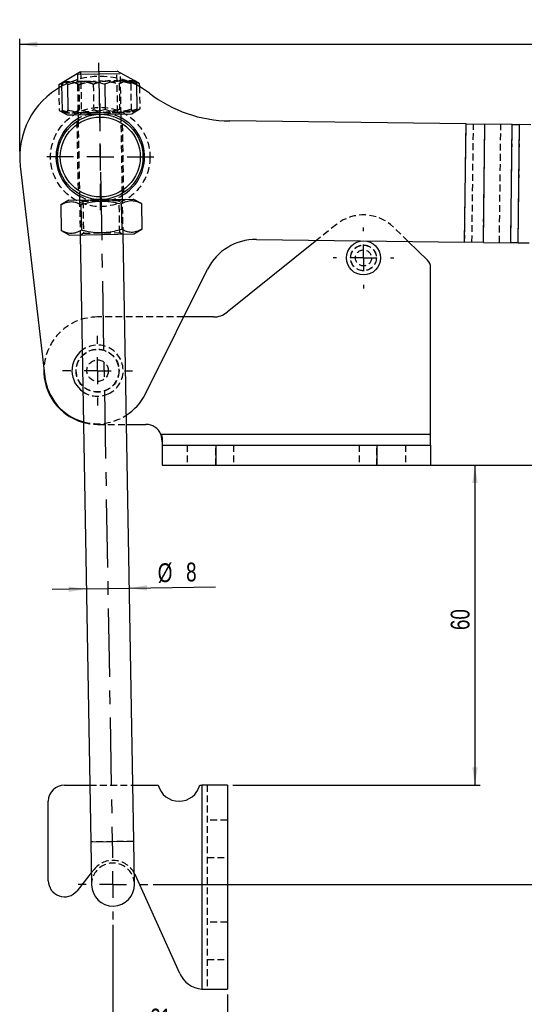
# Model space of a CAD drawing. Extents: x 33 to 413, y 8 to 289.
# Tile 5 of 23: x 33 to 127, y 105 to 289. Entities that reach past the tile are written whole.
import ezdxf

# ---------------------------------------------------------------- set-up
doc = ezdxf.new("R2010")
doc.units = 0
doc.linetypes.add('CENTERX2', pattern=[20.32, 12.7, -2.54, 2.54, -2.54])
doc.linetypes.add('HIDDEN', pattern=[1.905, 1.27, -0.635])
doc.layers.get('0').update_dxf_attribs({"linetype": 'CONTINUOUS'})
doc.styles.add('SLDTEXTSTYLE0', font='TXT', dxfattribs={"width": 0.75})
doc.dimstyles.new('SLDDIMSTYLE0', dxfattribs={"dimtxt": 3.5, "dimasz": 3.302, "dimexe": 0, "dimexo": 0.0625, "dimgap": 0.875, "dimtad": 1, "dimdec": 0, "dimrnd": 1e-09, "dimzin": 12, "dimtxsty": 'SLDTEXTSTYLE0', "dimsah": 1, "dimcen": 0.09, "dimazin": 3, "dimtfac": 1, "dimtofl": 0, "dimtmove": 0, "dimatfit": 3, "dimtolj": 1, "dimtzin": 12})
doc.dimstyles.new('SLDDIMSTYLE1', dxfattribs={"dimtxt": 3.5, "dimasz": 3.302, "dimexe": 0, "dimexo": 0.0625, "dimgap": 0.875, "dimtad": 1, "dimdec": 3, "dimrnd": 1e-09, "dimzin": 12, "dimtxsty": 'SLDTEXTSTYLE0', "dimsah": 1, "dimcen": 0.09, "dimazin": 3, "dimtfac": 1, "dimtdec": 3, "dimtmove": 0, "dimatfit": 3, "dimtolj": 1, "dimtzin": 12})
doc.dimstyles.new('SLDDIMSTYLE2', dxfattribs={"dimtxt": 3.5, "dimasz": 3.302, "dimexe": 0, "dimexo": 0.0625, "dimgap": 0.875, "dimtad": 1, "dimdec": 0, "dimrnd": 1e-09, "dimzin": 12, "dimtxsty": 'SLDTEXTSTYLE0', "dimsah": 1, "dimcen": 0.09, "dimazin": 3, "dimtfac": 1, "dimtdec": 0, "dimtofl": 0, "dimtmove": 0, "dimatfit": 3, "dimtolj": 1, "dimtzin": 12})

# ---------------------------------------------------------------- blocks, each defined once
blk = doc.blocks.new('_D')
at = {"color": 179, "linetype": 'CONTINUOUS'}
for p, q in [((100.96, 205.84), (224.6, 205.84)), ((223.6, 127.77), (223.6, 205.84)), ((58.33, 127.77), (224.6, 127.77))]:
    blk.add_line(p, q, dxfattribs=at)
for points in [[(223.6, 205.84), (223.09, 202.54), (224.11, 202.54)], [(223.6, 127.77), (224.11, 131.07), (223.09, 131.07)]]:
    blk.add_solid(points, dxfattribs=at)
at = {"color": 179, "linetype": 'CONTINUOUS', "insert": (219.09, 158.86, 0.1), "char_height": 3.5, "attachment_point": 1, "rotation": 90, "style": 'SLDTEXTSTYLE0'}
blk.add_mtext('78', dxfattribs=at)
blk = doc.blocks.new('_D_1')
at = {"color": 179, "linetype": 'CONTINUOUS'}
for p, q in [((45.87, 182.81), (39.52, 182.7)), ((45.87, 182.81), (53.87, 182.95)), ((53.87, 182.95), (69.92, 183.23))]:
    blk.add_line(p, q, dxfattribs=at)
for points in [[(53.87, 182.95), (57.18, 182.5), (57.16, 183.52)], [(45.87, 182.81), (42.56, 183.26), (42.58, 182.25)]]:
    blk.add_solid(points, dxfattribs=at)
at = {"color": 179, "linetype": 'CONTINUOUS', "char_height": 3.5, "attachment_point": 1, "rotation": 1, "style": 'SLDTEXTSTYLE0'}
for s, insert in [('%%c', (59.13, 187.56, 0.1)), ('8', (64.41, 187.7, 0.1))]:
    blk.add_mtext(s, dxfattribs=dict(at, insert=insert))
blk = doc.blocks.new('_D_2')
at = {"color": 7, "linetype": 'CONTINUOUS'}
for p, q in [((100.96, 205.84), (119.21, 205.84)), ((118.21, 205.84), (118.21, 146.28)), ((73.13, 146.28), (119.21, 146.28))]:
    blk.add_line(p, q, dxfattribs=at)
for points in [[(118.21, 205.84), (117.71, 202.54), (118.72, 202.54)], [(118.21, 146.28), (118.72, 149.59), (117.71, 149.59)]]:
    blk.add_solid(points, dxfattribs=at)
at = {"color": 7, "linetype": 'CONTINUOUS', "insert": (113.7, 175.15, 0.1), "char_height": 3.5, "attachment_point": 1, "rotation": 90, "style": 'SLDTEXTSTYLE0'}
blk.add_mtext('60', dxfattribs=at)
blk = doc.blocks.new('_D_3')
at = {"color": 7, "linetype": 'CONTINUOUS'}
for p, q in [((50.83, 120.27), (50.83, 99.15)), ((72.13, 107.28), (72.13, 99.15)), ((72.13, 100.15), (50.83, 100.15))]:
    blk.add_line(p, q, dxfattribs=at)
for points in [[(50.83, 100.15), (54.14, 99.64), (54.14, 100.66)], [(72.13, 100.15), (68.83, 100.66), (68.83, 99.64)]]:
    blk.add_solid(points, dxfattribs=at)
at = {"color": 7, "linetype": 'CONTINUOUS', "insert": (57.77, 104.66, 0.1), "char_height": 3.5, "attachment_point": 1, "style": 'SLDTEXTSTYLE0'}
blk.add_mtext('21', dxfattribs=at)
blk = doc.blocks.new('_D_4')
at = {"color": 179, "linetype": 'CONTINUOUS'}
for p, q in [((194.39, 257.41), (256.49, 257.41)), ((255.49, 257.41), (255.49, 205.84)), ((100.96, 205.84), (256.49, 205.84))]:
    blk.add_line(p, q, dxfattribs=at)
for points in [[(255.49, 257.41), (254.98, 254.11), (255.99, 254.11)], [(255.49, 205.84), (255.99, 209.14), (254.98, 209.14)]]:
    blk.add_solid(points, dxfattribs=at)
at = {"color": 179, "linetype": 'CONTINUOUS', "insert": (250.97, 224.48, 0.1), "char_height": 3.5, "attachment_point": 1, "rotation": 90, "style": 'SLDTEXTSTYLE0'}
blk.add_mtext('52', dxfattribs=at)
blk = doc.blocks.new('_D_5')
at = {"color": 179, "linetype": 'CONTINUOUS'}
for p, q in [((33.47, 264.25), (33.47, 285.23)), ((33.47, 284.23), (246.13, 284.23)), ((246.13, 255.09), (246.13, 285.23))]:
    blk.add_line(p, q, dxfattribs=at)
for points in [[(33.47, 284.23), (36.77, 283.72), (36.77, 284.74)], [(246.13, 284.23), (242.83, 284.74), (242.83, 283.72)]]:
    blk.add_solid(points, dxfattribs=at)
at = {"color": 179, "linetype": 'CONTINUOUS', "insert": (136.79, 288.74, 0.1), "char_height": 3.5, "attachment_point": 1, "style": 'SLDTEXTSTYLE0'}
blk.add_mtext('213', dxfattribs=at)
blk = doc.blocks.new('SW_CENTERMARKSYMBOL_0')
at = {"color": 0, "linetype": 'CONTINUOUS'}
for p, q in [((0, 5), (0, 5.675)), ((0, 0), (0, 2.5)), ((-5, 0), (-5.675, 0)), ((0, 0), (-2.5, 0)), ((0, 0), (0, -2.5)), ((0, 0), (2.5, 0)), ((5, 0), (5.675, 0)), ((0, -5), (0, -5.675))]:
    blk.add_line(p, q, dxfattribs=at)
blk = doc.blocks.new('SW_CENTERMARKSYMBOL_1')
at = {"color": 0, "linetype": 'CONTINUOUS'}
for p, q in [((0, 5), (0, 6.5)), ((0, 0), (0, 2.5)), ((-5, 0), (-6.5, 0)), ((0, 0), (-2.5, 0)), ((0, 0), (0, -2.5)), ((0, 0), (2.5, 0)), ((5, 0), (6.5, 0)), ((0, -5), (0, -6.5))]:
    blk.add_line(p, q, dxfattribs=at)
blk = doc.blocks.new('SW_CENTERMARKSYMBOL_2')
at = {"color": 0, "linetype": 'CONTINUOUS'}
for p, q in [((0, 5), (0, 9.9375)), ((0, 0), (0, 2.5)), ((-5, 0), (-9.9375, 0)), ((0, 0), (-2.5, 0)), ((0, 0), (0, -2.5)), ((0, 0), (2.5, 0)), ((5, 0), (9.9375, 0)), ((0, -5), (0, -9.9375))]:
    blk.add_line(p, q, dxfattribs=at)
blk = doc.blocks.new('SW_CENTERMARKSYMBOL_3')
at = {"color": 0, "linetype": 'CONTINUOUS'}
for p, q in [((0, 5), (0, 6.5)), ((0, 0), (0, 2.5)), ((-5, 0), (-6.5, 0)), ((0, 0), (-2.5, 0)), ((0, 0), (0, -2.5)), ((0, 0), (2.5, 0)), ((5, 0), (6.5, 0)), ((0, -5), (0, -6.5))]:
    blk.add_line(p, q, dxfattribs=at)

msp = doc.modelspace()

# ---------------------------------------------------------------- linework, layer by layer
at = {"color": 179, "linetype": 'CENTERX2'}
msp.add_line((48.1634, 280.7453), (50.7289, 133.7677), dxfattribs=at)
at = {"color": 7, "linetype": 'CONTINUOUS'}
for p, q in [((44.7892, 279.1237), (41.6555, 277.2407)), ((44.1989, 278.6758), (52.1977, 278.8154)), ((44.7892, 279.1237), (51.5921, 279.2424)), ((54.7896, 277.47), (51.5921, 279.2424)), ((41.6555, 277.2407), (40.7276, 276.6832)), ((55.7364, 276.9452), (54.7896, 277.47)), ((55.2025, 276.9358), (55.2856, 272.175)), ((55.7364, 276.9452), (55.7465, 276.3642)), ((40.7276, 276.6832), (40.7377, 276.1022)), ((41.2615, 276.6925), (41.3446, 271.9317)), ((42.3392, 276.7113), (42.4223, 271.9505)), ((49.3097, 276.833), (49.3928, 272.0722)), ((41.7575, 271.3976), (42.3312, 271.0795)), ((54.3294, 271.289), (54.8916, 271.6268)), ((42.3312, 271.0795), (49.1918, 271.1993)), ((44.3309, 271.1145), (44.3498, 270.0331)), ((49.1918, 271.1993), (54.3294, 271.289)), ((52.3485, 270.1727), (52.3297, 271.2541)), ((116.5594, 269.3864), (72.5555, 269.9436)), ((116.2809, 247.3882), (116.5594, 269.3864)), ((116.5594, 269.3864), (120.0591, 269.3421)), ((119.7806, 247.3439), (120.0591, 269.3421)), ((125.1574, 269.2776), (120.0591, 269.3421)), ((124.8789, 247.2793), (125.1574, 269.2776)), ((125.1574, 269.2776), (126.5323, 269.2601)), ((126.2538, 247.2619), (126.5323, 269.2601)), ((128.5866, 269.2341), (126.5323, 269.2601)), ((33.5704, 261.505), (38.1567, 222.3037)), ((42.6082, 255.207), (41.1181, 254.3116)), ((42.6082, 255.207), (54.6064, 255.4164)), ((44.5891, 256.3233), (44.6079, 255.2419)), ((52.6067, 255.3815), (52.5878, 256.4629)), ((56.1269, 254.5736), (54.6064, 255.4164)), ((41.1181, 254.3116), (41.2012, 249.5508)), ((44.8703, 254.3771), (44.9534, 249.6163)), ((52.3747, 254.5081), (52.4578, 249.7473)), ((56.1269, 254.5736), (56.21, 249.8128)), ((41.2012, 249.5508), (42.7217, 248.708)), ((54.7198, 248.9174), (56.21, 249.8128)), ((42.7217, 248.708), (54.7198, 248.9174)), ((44.7214, 248.7429), (46.6946, 135.6976)), ((54.6934, 135.8372), (52.7202, 248.8825)), ((88.7767, 247.7364), (72.0724, 234.3315)), ((77.5181, 247.879), (116.2809, 247.3882)), ((109.3596, 244.04), (105.7817, 247.5211)), ((119.7806, 247.3439), (116.2809, 247.3882)), ((119.7806, 247.3439), (124.8789, 247.2793)), ((126.2538, 247.2619), (124.8789, 247.2793)), ((126.2538, 247.2619), (128.307, 247.2359)), ((56.7988, 219.0375), (68.4459, 242.3492)), ((109.9649, 211.5876), (109.9649, 242.6066)), ((69.5689, 233.4512), (64.0002, 233.4512)), ((53.3386, 213.4512), (56.9649, 213.4512)), ((59.7413, 211.5876), (59.9649, 209.9253)), ((109.9649, 211.5876), (59.7413, 211.5876)), ((59.7413, 211.5876), (59.9649, 209.9253)), ((59.9649, 211.0094), (59.9649, 209.5876)), ((109.9649, 209.5876), (109.9649, 211.5876)), ((59.9649, 209.5876), (59.9649, 205.8376)), ((59.9649, 209.5876), (69.9649, 209.5876)), ((69.9649, 209.5876), (69.9649, 205.8376)), ((69.9649, 209.5876), (99.9649, 209.5876)), ((99.9649, 209.5876), (99.9649, 205.8376)), ((99.9649, 209.5876), (109.9649, 209.5876)), ((109.9649, 209.5876), (109.9649, 205.8376)), ((59.9649, 205.8376), (69.9649, 205.8376)), ((69.9649, 205.8376), (99.9649, 205.8376)), ((99.9649, 205.8376), (109.9649, 205.8376)), ((41.7979, 146.2834), (46.5098, 146.2834)), ((54.511, 146.2834), (59.2546, 146.2834)), ((67.0005, 146.2834), (67.3776, 146.2834)), ((67.3776, 146.2834), (67.3776, 108.3017)), ((72.1276, 146.2834), (67.3776, 146.2834)), ((72.1276, 146.2834), (72.1276, 108.2834)), ((38.7979, 128.4834), (38.7979, 143.2834)), ((46.6946, 135.6976), (46.8342, 127.6988)), ((54.833, 127.8384), (54.6934, 135.8372)), ((46.7953, 129.9249), (44.1397, 126.6083)), ((54.9343, 129.6217), (54.797, 129.8997)), ((63.2482, 111.2244), (54.9343, 129.6217)), ((67.3776, 108.3017), (68.1849, 108.2834)), ((67.5475, 108.2834), (68.1849, 108.2834)), ((68.1849, 108.2834), (72.1276, 108.2834))]:
    msp.add_line(p, q, dxfattribs=at)
at = {"color": 7, "linetype": 'HIDDEN'}
for p, q in [((44.1989, 278.6758), (44.3309, 271.1145)), ((44.8162, 279.1241), (44.9507, 271.4163)), ((51.6997, 271.5341), (51.5651, 279.2419)), ((52.3297, 271.2541), (52.1977, 278.8154)), ((44.4798, 276.7487), (44.0154, 276.9788)), ((51.9842, 276.8797), (52.0673, 272.1189)), ((54.1248, 276.917), (54.2079, 272.1562)), ((40.7377, 276.1022), (40.8107, 271.9224)), ((44.4798, 276.7487), (44.5629, 271.9879)), ((47.1543, 276.7954), (47.2374, 272.0345)), ((55.7465, 276.3642), (55.8195, 272.1843)), ((40.8107, 271.9224), (41.7575, 271.3976)), ((44.9507, 271.4163), (44.5403, 271.1181)), ((44.9507, 271.4163), (51.6997, 271.5341)), ((52.1203, 271.2504), (51.6997, 271.5341)), ((54.8916, 271.6268), (55.8195, 272.1843)), ((42.3312, 271.0795), (49.1918, 271.1993)), ((44.1024, 269.8789), (44.3365, 256.4704)), ((44.3498, 270.0331), (44.5891, 256.3233)), ((52.5878, 256.4629), (52.3485, 270.1727)), ((52.6011, 270.0272), (52.601, 270.0315)), ((52.8351, 256.6193), (52.6011, 270.0272)), ((116.2809, 247.3882), (116.5594, 269.3864)), ((117.6557, 247.3708), (117.9343, 269.369)), ((119.7806, 247.3439), (120.0591, 269.3421)), ((122.7541, 247.3062), (123.0326, 269.3045)), ((124.8789, 247.2793), (125.1574, 269.2776)), ((126.2538, 247.2619), (126.5323, 269.2601)), ((44.3365, 256.4704), (44.3365, 256.4697)), ((44.6079, 255.2419), (44.7214, 248.7429)), ((44.8173, 255.2455), (45.2379, 254.9618)), ((51.9869, 255.0796), (45.2379, 254.9618)), ((45.2379, 254.9618), (45.3412, 249.0447)), ((51.9869, 255.0796), (52.3973, 255.3778)), ((52.0902, 249.1625), (51.9869, 255.0796)), ((52.7202, 248.8825), (52.6067, 255.3815)), ((92.4579, 250.6905), (88.7767, 247.7364)), ((105.7817, 247.5211), (103.0436, 250.1851)), ((45.3412, 249.0447), (44.9308, 248.7465)), ((45.3412, 249.0447), (52.0902, 249.1625)), ((52.5108, 248.8788), (52.0902, 249.1625)), ((64.0002, 233.4512), (47.9649, 233.4512)), ((47.9649, 213.4512), (53.3386, 213.4512)), ((109.9649, 211.5876), (59.7413, 211.5876)), ((64.6649, 209.5876), (64.6649, 205.8376)), ((69.9649, 205.8376), (69.9649, 209.5876)), ((73.2649, 209.5876), (73.2649, 205.8376)), ((96.6649, 209.5876), (96.6649, 205.8376)), ((99.9649, 205.8376), (99.9649, 209.5876)), ((105.2649, 209.5876), (105.2649, 205.8376)), ((46.5098, 146.2834), (54.511, 146.2834)), ((67.3776, 146.2834), (67.3776, 108.3017)), ((68.3776, 146.2834), (68.3776, 108.2834)), ((72.1276, 139.7834), (68.3776, 139.7834)), ((54.6934, 135.8372), (46.6946, 135.6976)), ((68.3776, 132.7834), (72.1276, 132.7834)), ((47.3209, 130.5813), (46.7953, 129.9249)), ((72.1276, 120.7834), (68.3776, 120.7834)), ((68.3776, 113.7834), (72.1276, 113.7834))]:
    msp.add_line(p, q, dxfattribs=at)
at = {"color": 8, "linetype": 'CONTINUOUS'}
msp.add_line((46.6946, 135.6976), (54.6934, 135.8372), dxfattribs=at)
at = {"color": 7, "linetype": 'CONTINUOUS', "flags": 128}
msp.add_lwpolyline([(57.62, 275.1331), (56.1678, 276.1214), (55.2075, 276.6491)], dxfattribs=at)
at = {"color": 7, "linetype": 'HIDDEN', "flags": 128}
msp.add_lwpolyline([(45.3312, 213.8042), (46.5418, 213.5529), (47.9649, 213.4512)], dxfattribs=at)
at = {"color": 7, "linetype": 'HIDDEN'}
for centre, radius in [((48.4688, 263.248), 9.25), ((97.4649, 244.4512), 2.4), ((97.4649, 244.4512), 2.3812), ((97.4649, 244.4512), 1.5), ((47.9649, 223.4512), 4), ((47.9649, 223.4512), 3.9687), ((47.9649, 223.4512), 2)]:
    msp.add_circle(centre, radius, dxfattribs=at)
at = {"color": 7, "linetype": 'CONTINUOUS'}
for centre, radius in [((48.4688, 263.248), 7.9375), ((48.4688, 263.248), 7.4375), ((97.4649, 244.4512), 3.175)]:
    msp.add_circle(centre, radius, dxfattribs=at)
at = {"color": 7, "linetype": 'HIDDEN'}
for centre, radius, start, end in [((48.4688, 263.248), 15, 63.304613, 118.695387), ((48.4688, 263.248), 8.25, 61.997454, 120.002546), ((48.4688, 263.248), 8.25, 241.997454, 300.002546), ((97.4649, 244.4512), 8, 45.785877, 128.746472), ((47.9649, 223.4512), 10, 90, 177.608278), ((47.9649, 223.4512), 4.7625, 294.343881, 127.034518), ((47.9649, 223.4512), 4.7625, 234.965482, 294.343881), ((47.9649, 223.4512), 9.8751, 254.518369, 302.76317), ((50.8336, 127.7686), 4.5, 28.266044, 141.314879), ((50.8336, 127.7686), 4, 1, 181)]:
    msp.add_arc(centre, radius, start, end, dxfattribs=at)
at = {"color": 7, "linetype": 'CONTINUOUS'}
for centre, radius, start, end in [((48.4688, 263.248), 15, 118.695387, 186.672891), ((72.872, 294.9416), 25, 232.404703, 269.274601), ((48.4688, 263.248), 8.25, 120.002546, 241.997454), ((48.4688, 263.248), 8.25, 359.274601, 61.997454), ((48.4688, 263.248), 8.25, 300.002546, 359.274601), ((77.3915, 237.8798), 10, 89.274601, 153.452202), ((107.9649, 242.6066), 2, 0, 45.785877), ((69.5689, 237.4512), 4, 270, 308.746472), ((47.9649, 223.4512), 4.7625, 127.034518, 234.965482), ((47.9649, 223.4512), 10, 177.608278, 254.729959), ((47.9649, 223.4512), 9.8751, 186.672891, 254.518369), ((47.9649, 223.4512), 9.8751, 302.76317, 333.452202), ((56.9649, 210.4512), 3, 22.259741, 90), ((41.7979, 143.2834), 3, 90, 180), ((63.1276, 147.2834), 4, 194.477512, 345.522488), ((41.7979, 128.4834), 3, 180, 321.314879), ((50.8336, 127.7686), 4, 181, 1), ((67.8045, 113.2834), 5, 204.318484, 265.101081)]:
    msp.add_arc(centre, radius, start, end, dxfattribs=at)
for points, knots in [([(40.7276, 276.6832), (40.8875, 276.777), (41.1293, 276.9188), (41.3773, 277.0128), (41.4613, 277.0446)], [0, 0, 0, 0, 0.66130517, 1, 1, 1, 1]), ([(41.2615, 276.6925), (41.2941, 276.7581), (41.3593, 276.8895), (41.4595, 277.0486), (41.5616, 277.173), (41.676, 277.2626), (41.8029, 277.296), (41.9427, 277.2493), (42.0844, 277.1207), (42.217, 276.9364), (42.3017, 276.7804), (42.3392, 276.7113)], [0, 0, 0, 0, 0.095909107, 0.191996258, 0.288780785, 0.385882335, 0.511467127, 0.637952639, 0.76700275, 0.896773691, 1, 1, 1, 1]), ([(42.3392, 276.7113), (42.6382, 276.8048), (43.2373, 276.9921), (44.1602, 277.1979), (45.1035, 277.3299), (46.0131, 277.3676), (46.8768, 277.3245), (47.6914, 277.218), (48.5046, 277.0557), (49.041, 276.9073), (49.3097, 276.833)], [0, 0, 0, 0, 0.13202718, 0.26456882, 0.39927045, 0.53499785, 0.64988372, 0.76540046, 0.88250518, 1, 1, 1, 1]), ([(49.3097, 276.833), (49.5622, 276.9256), (50.0682, 277.1113), (50.8479, 277.3146), (51.6451, 277.4441), (52.414, 277.4793), (53.1443, 277.4339), (53.8333, 277.3252), (54.5212, 277.1607), (54.9751, 277.0109), (55.2025, 276.9358)], [0, 0, 0, 0, 0.132027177, 0.264568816, 0.399270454, 0.534997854, 0.649883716, 0.765400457, 0.882505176, 1, 1, 1, 1]), ([(55.2025, 276.9358), (55.165, 277.0052), (55.0817, 277.1593), (54.9515, 277.3355), (54.8507, 277.4451), (54.7965, 277.4623), (54.7887, 277.4648)], [0, 0, 0, 0, 0.27380809, 0.60773083, 0.94323365, 1, 1, 1, 1]), ([(54.9814, 277.2876), (55.0877, 277.2491), (55.3415, 277.1571), (55.5913, 277.0231), (55.7364, 276.9452)], [0, 0, 0, 0, 0.41876322, 1, 1, 1, 1]), ([(42.4223, 271.9505), (42.4048, 271.9146), (42.3698, 271.8427), (42.2913, 271.6985), (42.1856, 271.537), (42.05, 271.4028), (41.9106, 271.347), (41.7808, 271.3752), (41.6626, 271.4609), (41.5565, 271.5805), (41.4504, 271.7362), (41.3799, 271.8665), (41.3446, 271.9317)], [0, 0, 0, 0, 0.051603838, 0.103232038, 0.22912105, 0.355605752, 0.484380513, 0.614119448, 0.70988054, 0.805970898, 0.902883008, 1, 1, 1, 1]), ([(49.3928, 272.0722), (48.7908, 271.894), (47.5736, 271.5337), (45.7636, 271.378), (44.0281, 271.5298), (42.9608, 271.8094), (42.4223, 271.9505)], [0, 0, 0, 0, 0.26460227, 0.5349422, 0.76534026, 1, 1, 1, 1]), ([(55.2856, 272.175), (54.7771, 271.9984), (53.749, 271.6415), (52.2192, 271.4907), (50.7515, 271.6471), (49.8485, 271.9296), (49.3928, 272.0722)], [0, 0, 0, 0, 0.26460227, 0.5349422, 0.76534026, 1, 1, 1, 1]), ([(54.8906, 271.6352), (54.896, 271.6355), (54.9957, 271.6398), (55.1274, 271.8662), (55.2505, 272.1065), (55.2856, 272.175)], [0, 0, 0, 0, 0.03919879, 0.72592836, 1, 1, 1, 1]), ([(41.1181, 254.3116), (41.4408, 254.4849), (42.0933, 254.8354), (43.0666, 254.9764), (44.0023, 254.8107), (44.5792, 254.5225), (44.8703, 254.3771)], [0, 0, 0, 0, 0.26460227, 0.5349422, 0.76534026, 1, 1, 1, 1]), ([(44.8703, 254.3771), (45.1218, 254.4511), (45.9879, 254.7062), (47.5229, 255.0024), (49.8135, 255.0838), (51.4156, 254.7237), (52.3747, 254.5081)], [0, 0, 0, 0, 0.10333374, 0.35581377, 0.61435424, 1, 1, 1, 1]), ([(52.3747, 254.5081), (52.6974, 254.6814), (53.3499, 255.0319), (54.3232, 255.1729), (55.2589, 255.0072), (55.8358, 254.719), (56.1269, 254.5736)], [0, 0, 0, 0, 0.26460227, 0.5349422, 0.76534026, 1, 1, 1, 1]), ([(44.9534, 249.6163), (44.6307, 249.4429), (43.9782, 249.0925), (43.0049, 248.9515), (42.0692, 249.1172), (41.4923, 249.4054), (41.2012, 249.5508)], [0, 0, 0, 0, 0.26460227, 0.5349422, 0.76534026, 1, 1, 1, 1]), ([(52.4578, 249.7473), (51.5068, 249.4983), (49.9341, 249.0866), (47.6429, 249.0824), (46.0976, 249.3223), (45.2073, 249.551), (44.9534, 249.6163)], [0, 0, 0, 0, 0.38564386, 0.63774913, 0.89666677, 1, 1, 1, 1]), ([(56.21, 249.8128), (55.8873, 249.6394), (55.2348, 249.289), (54.2615, 249.1479), (53.3258, 249.3137), (52.7489, 249.6019), (52.4578, 249.7473)], [0, 0, 0, 0, 0.26460227, 0.5349422, 0.76534026, 1, 1, 1, 1]), ([(59.7413, 211.5876), (59.8052, 211.4804), (59.9145, 211.2968), (59.9501, 211.0939), (59.9649, 211.0094)], [0, 0, 0, 0, 0.58350238, 1, 1, 1, 1])]:
    msp.add_open_spline(points, degree=3, knots=knots, dxfattribs=at)
at = {"color": 7, "linetype": 'HIDDEN'}
for points, knots in [([(47.1543, 276.7954), (46.8987, 276.8791), (46.3865, 277.047), (45.6002, 277.223), (44.799, 277.3246), (44.0294, 277.3329), (43.301, 277.2621), (42.6163, 277.1294), (41.9345, 276.941), (41.4861, 276.7754), (41.2615, 276.6925)], [0, 0, 0, 0, 0.13202718, 0.26456882, 0.39927045, 0.53499785, 0.64988372, 0.76540046, 0.88250518, 1, 1, 1, 1]), ([(41.4613, 277.0446), (41.5416, 277.0787), (41.7883, 277.1834), (42.2113, 277.2768), (42.7004, 277.3103), (43.1659, 277.2596), (43.6053, 277.1468), (44.0445, 276.9778), (44.3345, 276.8251), (44.4798, 276.7487)], [0, 0, 0, 0, 0.081117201, 0.249419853, 0.41900414, 0.562548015, 0.706880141, 0.853196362, 1, 1, 1, 1]), ([(44.4798, 276.7487), (44.7313, 276.8228), (45.2895, 276.9874), (46.1712, 277.1869), (47.1284, 277.3363), (48.105, 277.4065), (49.0058, 277.3918), (49.8197, 277.3182), (50.5453, 277.2094), (51.2681, 277.0645), (51.7453, 276.9413), (51.9842, 276.8797)], [0, 0, 0, 0, 0.103226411, 0.229116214, 0.355601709, 0.484377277, 0.614117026, 0.70987872, 0.805969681, 0.902882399, 1, 1, 1, 1]), ([(54.1248, 276.917), (53.8227, 277), (53.2174, 277.1663), (52.288, 277.3398), (51.3406, 277.4388), (50.4302, 277.4447), (49.5685, 277.3715), (48.7581, 277.2367), (47.9512, 277.046), (47.4202, 276.879), (47.1543, 276.7954)], [0, 0, 0, 0, 0.13202718, 0.26456882, 0.39927045, 0.53499785, 0.64988372, 0.76540046, 0.88250518, 1, 1, 1, 1]), ([(51.9842, 276.8797), (52.1444, 276.9707), (52.4655, 277.1531), (52.9608, 277.3516), (53.4676, 277.4757), (53.9571, 277.5071), (54.4223, 277.4536), (54.7555, 277.3777), (54.9407, 277.3038), (54.9814, 277.2876)], [0, 0, 0, 0, 0.16547791, 0.33160063, 0.50043062, 0.67054625, 0.81453988, 0.95932424, 1, 1, 1, 1]), ([(52.4402, 277.1258), (52.4312, 277.122), (52.2769, 277.0567), (52.1262, 276.9655), (51.9842, 276.8797)], [0, 0, 0, 0, 0.05860907, 1, 1, 1, 1]), ([(54.7887, 277.4648), (54.7492, 277.4833), (54.6622, 277.5242), (54.5413, 277.4874), (54.4261, 277.3989), (54.3243, 277.2753), (54.2237, 277.1161), (54.1578, 276.9834), (54.1248, 276.917)], [0, 0, 0, 0, 0.17235149, 0.38060242, 0.53431369, 0.68855348, 0.8441123, 1, 1, 1, 1]), ([(44.5629, 271.9879), (44.2402, 271.8145), (43.5877, 271.4641), (42.6144, 271.3231), (41.6787, 271.4888), (41.1018, 271.777), (40.8107, 271.9224)], [0, 0, 0, 0, 0.26460227, 0.5349422, 0.76534026, 1, 1, 1, 1]), ([(41.3446, 271.9317), (41.859, 271.773), (42.8989, 271.4521), (44.433, 271.3548), (45.8943, 271.5624), (46.787, 271.8762), (47.2374, 272.0345)], [0, 0, 0, 0, 0.264602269, 0.534942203, 0.765340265, 1, 1, 1, 1]), ([(52.0673, 272.1189), (51.5981, 271.9855), (50.655, 271.7175), (49.0503, 271.4677), (47.2535, 271.4507), (45.707, 271.6942), (44.8168, 271.9227), (44.5629, 271.9879)], [0, 0, 0, 0, 0.1920504, 0.38595637, 0.63793339, 0.89671933, 1, 1, 1, 1]), ([(47.2374, 272.0345), (47.8453, 271.8775), (49.0743, 271.5599), (50.8886, 271.4675), (52.6178, 271.6797), (53.6746, 271.9964), (54.2079, 272.1562)], [0, 0, 0, 0, 0.26460227, 0.5349422, 0.76534026, 1, 1, 1, 1]), ([(55.8195, 272.1843), (55.4968, 272.011), (54.8443, 271.6606), (53.871, 271.5195), (52.9353, 271.6853), (52.3584, 271.9734), (52.0673, 272.1189)], [0, 0, 0, 0, 0.26460227, 0.5349422, 0.76534026, 1, 1, 1, 1]), ([(54.2079, 272.1562), (54.2777, 272.0332), (54.4181, 271.7859), (54.648, 271.5588), (54.8045, 271.6081), (54.8906, 271.6352)], [0, 0, 0, 0, 0.30818707, 0.61935178, 1, 1, 1, 1])]:
    msp.add_open_spline(points, degree=3, knots=knots, dxfattribs=at)

# ---------------------------------------------------------------- block references
at = {"color": 179, "linetype": 'CONTINUOUS'}
for name, p in [('SW_CENTERMARKSYMBOL_2', (48.4688, 263.248)), ('SW_CENTERMARKSYMBOL_0', (97.4649, 244.4512)), ('SW_CENTERMARKSYMBOL_1', (47.9649, 223.4512)), ('SW_CENTERMARKSYMBOL_3', (50.8336, 127.7686))]:
    msp.add_blockref(name, p, dxfattribs=at)

# ---------------------------------------------------------------- dimensions: what is measured, and where the dimension line sits
dim = msp.add_linear_dim(base=(246.1299, 284.2314), p1=(33.4688, 263.248), p2=(246.1299, 254.0864), dimstyle='SLDDIMSTYLE2', dxfattribs=at)
dim.commit()
dim.dimension.update_dxf_attribs({"geometry": '_D_5', "text_midpoint": (142.0883, 284.2314), "dimtype": 160})
for base, p1, dimstyle, picture, middle in [((255.4865, 205.8376), (193.3877, 257.4128), 'SLDDIMSTYLE2', '_D_4', (255.4865, 228.4859)), ((223.6013, 205.8376), (57.3336, 127.7686), 'SLDDIMSTYLE0', '_D', (223.6013, 162.8728))]:
    dim = msp.add_linear_dim(base=base, p1=p1, p2=(99.9649, 205.8376), angle=90, dimstyle=dimstyle, dxfattribs=at)
    dim.commit()
    dim.dimension.update_dxf_attribs({"geometry": picture, "text_midpoint": middle, "dimtype": 160})
at = {"color": 7, "linetype": 'CONTINUOUS'}
for base, p1, p2, angle, picture, middle in [((118.2132, 146.2834), (99.9649, 205.8376), (72.1276, 146.2834), 90, '_D_2', (118.2132, 179.1565)), ((50.8336, 100.1512), (72.1276, 108.2834), (50.8336, 121.2686), 0, '_D_3', (61.7826, 100.1512))]:
    dim = msp.add_linear_dim(base=base, p1=p1, p2=p2, angle=angle, dimstyle='SLDDIMSTYLE2', dxfattribs=at)
    dim.commit()
    dim.dimension.update_dxf_attribs({"geometry": picture, "text_midpoint": middle, "dimtype": 160})
at = {"color": 179, "linetype": 'CONTINUOUS'}
dim = msp.add_linear_dim(base=(53.871, 182.9525), p1=(46.6946, 135.6976), p2=(54.6934, 135.8372), angle=1, text='%%c<>', dimstyle='SLDDIMSTYLE1', dxfattribs=at)
dim.commit()
dim.dimension.update_dxf_attribs({"geometry": '_D_1', "text_midpoint": (64.5666, 183.1392), "dimtype": 160})

doc.saveas('drawing.dxf')
